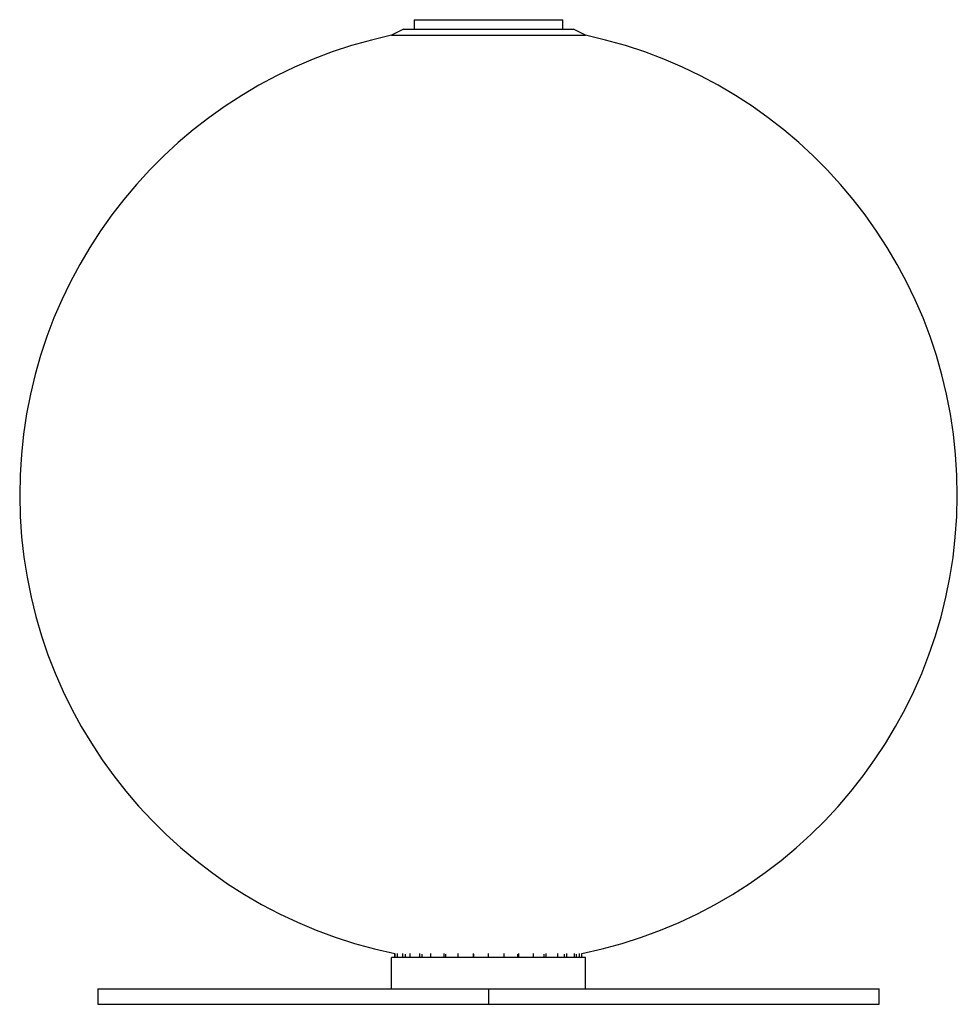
# Paper-space layout '_Frontal' of a CAD drawing. Header units: millimetres. Extents: x -155 to 145, y -33 to 282.
import ezdxf

# ---------------------------------------------------------------- set-up
doc = ezdxf.new("R2010")
doc.units = ezdxf.units.MM

psp = doc.layouts.new('_Frontal')

# ---------------------------------------------------------------- linework, layer by layer
at = {"color": 7, "linetype": 'Continuous', "lineweight": 25}
for p, q in [((-29.29, 282.04), (-29.29, 279.04)), ((-29.29, 282.04), (18.3, 282.04)), ((18.3, 279.04), (18.3, 282.04)), ((-32.73, 279.04), (-36.5, 277.04)), ((-32.73, 279.04), (21.74, 279.04)), ((25.5, 277.04), (21.74, 279.04)), ((-36.5, 277.04), (25.5, 277.04)), ((-36.5, -27.96), (-36.5, -17.96)), ((25.5, -17.96), (-36.5, -17.96)), ((-35.5, -17.96), (-35.5, -16.69)), ((-35.38, -17.96), (-35.38, -16.69)), ((-34.58, -17.96), (-34.58, -16.69)), ((-32.92, -17.96), (-32.92, -16.69)), ((-32, -17.96), (-32, -16.89)), ((-30.61, -17.96), (-30.61, -16.69)), ((-27.48, -17.96), (-27.48, -16.69)), ((-26.75, -17.96), (-26.75, -16.89)), ((-23.92, -17.96), (-23.92, -16.69)), ((-19.66, -17.96), (-19.66, -16.69)), ((-19.19, -17.96), (-19.19, -16.89)), ((-15.24, -17.96), (-15.24, -16.69)), ((-10.3, -17.96), (-10.3, -16.69)), ((-10.14, -17.96), (-10.14, -16.89)), ((-5.5, -17.96), (-5.5, -16.69)), ((-0.43, -17.96), (-0.43, -16.69)), ((3.92, -17.96), (3.92, -16.89)), ((4.25, -17.96), (4.25, -16.69)), ((8.9, -17.96), (8.9, -16.69)), ((12.32, -17.96), (12.32, -16.89)), ((12.93, -17.96), (12.93, -16.69)), ((16.67, -17.96), (16.67, -16.69)), ((18.78, -17.96), (18.78, -16.89)), ((19.62, -17.96), (19.62, -16.69)), ((22.03, -17.96), (22.03, -16.69)), ((22.62, -17.96), (22.62, -16.89)), ((23.59, -17.96), (23.59, -16.69)), ((24.41, -17.96), (24.41, -16.69)), ((25.5, -27.96), (25.5, -17.96)), ((-130.5, -27.96), (-130.5, -32.96)), ((-130.5, -27.96), (119.5, -27.96)), ((-5.5, -27.96), (-5.5, -32.96)), ((119.5, -32.96), (119.5, -27.96)), ((-130.5, -32.96), (119.5, -32.96))]:
    psp.add_line(p, q, dxfattribs=at)
for start, end in [(101.9271, 258.463), (281.497, 78.0729)]:
    psp.add_arc((-5.5, 130.28), 150, start, end, dxfattribs=at)

doc.saveas('drawing.dxf')
